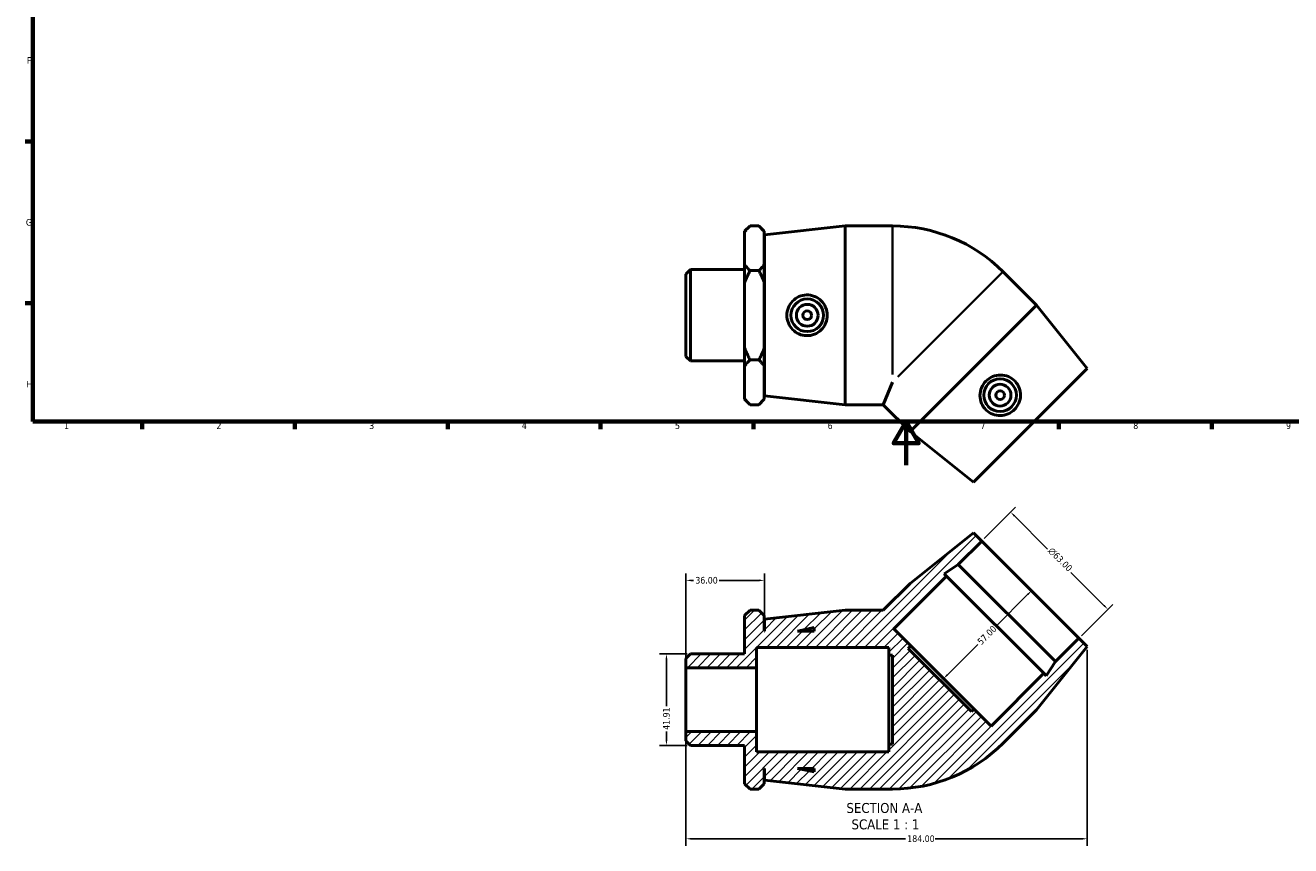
# Model space of a CAD drawing. Header units: millimetres. Extents: x 0 to 899, y -175 to 594.
# Tile 1 of 3: x 17 to 597, y -175 to 202. Entities that reach past the tile are written whole.
import ezdxf

# ---------------------------------------------------------------- set-up
doc = ezdxf.new("R2010")
doc.units = ezdxf.units.MM
for name, color, linetype, lineweight in [('Border (ANSI)', 7, 'Continuous', 70), ('Dimension (ANSI)', 7, 'Continuous', 25), ('Hatch (ANSI)', 7, 'Continuous', 18), ('Symbol (ANSI)', 7, 'Continuous', 25), ('Visible (ANSI)', 7, 'Continuous', 50), ('Visible Narrow (ANSI)', 7, 'Continuous', 35)]:
    doc.layers.add(name, color=color, linetype=linetype, lineweight=lineweight)
doc.styles.add('Label Text (ANSI)', font='tahoma.ttf')
doc.styles.add('Note Text (ANSI)', font='tahoma.ttf')
doc.dimstyles.new('Default - mm (ANSI)', dxfattribs={"dimtxt": 3.048, "dimasz": 2.5, "dimexe": 3.175, "dimexo": 1.6002, "dimgap": 0.8, "dimtad": 0, "dimtoh": 1, "dimrnd": 1e-08, "dimzin": 4, "dimdsep": 46, "dimtxsty": 'Note Text (ANSI)', "dimcen": 0.09, "dimdle": 10, "dimclrd": 256, "dimclre": 256, "dimclrt": 256, "dimadec": 1, "dimazin": 1, "dimtfac": 1, "dimtofl": 0, "dimtmove": 0, "dimatfit": 3, "dimfxl": 1, "dimtolj": 1, "dimtzin": 4, "dimlwd": -1, "dimlwe": -1, "dimarcsym": 0})

# ---------------------------------------------------------------- blocks, each defined once
blk = doc.blocks.new('Borders Default Border')
at = {"layer": 'Border (ANSI)'}
for p, q in [((20, 148.5), (16.55, 148.5)), ((20, 74.25), (16.55, 74.25)), ((70.08, 20), (70.08, 16.55)), ((140.17, 20), (140.17, 16.55)), ((210.25, 20), (210.25, 16.55)), ((280.33, 20), (280.33, 16.55)), ((350.42, 20), (350.42, 16.55)), ((490.58, 20), (490.58, 16.55)), ((560.67, 20), (560.67, 16.55))]:
    blk.add_line(p, q, dxfattribs=at)
at = {"layer": 'Border (ANSI)', "flags": 128}
for points in [[(20, 20), (20, 574), (821, 574), (821, 20), (20, 20)], [(420.5, 0), (420.5, 20), (414.73, 10), (426.27, 10), (420.5, 20)]]:
    blk.add_lwpolyline(points, dxfattribs=at)
at = {"layer": 'Border (ANSI)', "color": 230, "true_color": 0xff0080, "char_height": 3.05, "attachment_point": 7, "style": 'Note Text (ANSI)'}
for s, insert in [('F', (17.29, 184.1)), ('G', (16.81, 109.79)), ('H', (16.97, 35.6)), ('1', (34.35, 16.55)), ('2', (104.2, 16.55)), ('3', (174.26, 16.49)), ('4', (244.23, 16.55)), ('5', (314.48, 16.49)), ('6', (384.49, 16.49)), ('7', (454.6, 16.55)), ('8', (524.63, 16.48)), ('9', (594.7, 16.49))]:
    blk.add_mtext(s, dxfattribs=dict(at, insert=insert))
blk = doc.blocks.new('*D7')
at = {"layer": 'Defpoints', "color": 0, "transparency": 16777216}
for p in [(321.63, -86.65), (310.56, -128.56), (321.63, -128.56)]:
    blk.add_point(p, dxfattribs=at)
at = {"layer": 'Dimension (ANSI)', "transparency": 16777216}
for p, q in [((320.03, -86.65), (307.39, -86.65)), ((310.56, -89.15), (310.56, -110.66)), ((310.56, -126.06), (310.56, -122.26)), ((320.03, -128.56), (307.39, -128.56))]:
    blk.add_line(p, q, dxfattribs=at)
for points in [[(310.14, -89.15), (310.98, -89.15), (310.56, -86.65)], [(310.14, -126.06), (310.98, -126.06), (310.56, -128.56)]]:
    blk.add_solid(points, dxfattribs=at)
at = {"layer": 'Dimension (ANSI)', "color": 230, "true_color": 0xff0080, "transparency": 16777216, "insert": (308.98, -121.46), "char_height": 3.048, "attachment_point": 1, "rotation": 90, "style": 'Note Text (ANSI)'}
blk.add_mtext('\\A1;41.91', dxfattribs=at)
blk = doc.blocks.new('*D8')
at = {"layer": 'Defpoints', "color": 0, "transparency": 16777216}
for p in [(319.53, -52.89), (355.53, -70.71), (319.53, -92.94)]:
    blk.add_point(p, dxfattribs=at)
at = {"layer": 'Dimension (ANSI)', "transparency": 16777216}
for p, q in [((319.53, -91.34), (319.53, -49.71)), ((355.53, -69.11), (355.53, -49.71)), ((322.03, -52.89), (323.01, -52.89)), ((353.03, -52.89), (334.67, -52.89))]:
    blk.add_line(p, q, dxfattribs=at)
for points in [[(322.03, -52.47), (322.03, -53.3), (319.53, -52.89)], [(353.03, -52.47), (353.03, -53.3), (355.53, -52.89)]]:
    blk.add_solid(points, dxfattribs=at)
at = {"layer": 'Dimension (ANSI)', "color": 230, "true_color": 0xff0080, "transparency": 16777216, "insert": (323.81, -51.3), "char_height": 3.048, "attachment_point": 1, "style": 'Note Text (ANSI)'}
blk.add_mtext('\\A1;36.00', dxfattribs=at)
blk = doc.blocks.new('*D9')
at = {"layer": 'Defpoints', "color": 0, "transparency": 16777216}
for p in [(468.43, -21.58), (455.17, -34.84), (499.71, -79.39)]:
    blk.add_point(p, dxfattribs=at)
at = {"layer": 'Dimension (ANSI)', "transparency": 16777216}
for p, q in [((456.3, -33.71), (470.67, -19.33)), ((470.19, -23.34), (485.35, -38.5)), ((511.21, -64.36), (496.05, -49.21)), ((500.84, -78.25), (515.22, -63.88))]:
    blk.add_line(p, q, dxfattribs=at)
for points in [[(470.49, -23.05), (469.9, -23.64), (468.43, -21.58)], [(511.5, -64.06), (510.91, -64.65), (512.97, -66.12)]]:
    blk.add_solid(points, dxfattribs=at)
at = {"layer": 'Dimension (ANSI)', "color": 230, "true_color": 0xff0080, "transparency": 16777216, "insert": (487.53, -37.44), "char_height": 3.048, "attachment_point": 1, "rotation": 315, "style": 'Note Text (ANSI)'}
blk.add_mtext('\\A1;\\fAIGDT|b0|i0;\\H3.0480;\\ln\\fTahoma|b0|i0;\\H3.0480;63.00', dxfattribs=at)
blk = doc.blocks.new('*D10')
at = {"layer": 'Defpoints', "color": 0, "transparency": 16777216}
for p in [(477.44, -57.11), (437.13, -97.42), (437.66, -97.94)]:
    blk.add_point(p, dxfattribs=at)
at = {"layer": 'Dimension (ANSI)', "transparency": 16777216}
for p, q in [((476.2, -59.41), (461.56, -74.04)), ((439.43, -96.18), (453.36, -82.25))]:
    blk.add_line(p, q, dxfattribs=at)
for points in [[(475.9, -59.11), (476.49, -59.7), (477.97, -57.64)], [(439.13, -95.88), (439.72, -96.47), (437.66, -97.94)]]:
    blk.add_solid(points, dxfattribs=at)
at = {"layer": 'Dimension (ANSI)', "color": 230, "true_color": 0xff0080, "transparency": 16777216, "insert": (452.8, -80.56), "char_height": 3.048, "attachment_point": 1, "rotation": 45, "style": 'Note Text (ANSI)'}
blk.add_mtext('\\A1;57.00', dxfattribs=at)
blk = doc.blocks.new('*D11')
at = {"layer": 'Defpoints', "color": 0, "transparency": 16777216}
for p in [(503.53, -83.2), (319.53, -122.28), (503.53, -171.42)]:
    blk.add_point(p, dxfattribs=at)
at = {"layer": 'Dimension (ANSI)', "transparency": 16777216}
for p, q in [((503.53, -84.8), (503.53, -174.6)), ((319.53, -123.88), (319.53, -174.6)), ((322.03, -171.42), (420.19, -171.42)), ((501.03, -171.42), (433.87, -171.42))]:
    blk.add_line(p, q, dxfattribs=at)
for points in [[(322.03, -171.01), (322.03, -171.84), (319.53, -171.42)], [(501.03, -171.01), (501.03, -171.84), (503.53, -171.42)]]:
    blk.add_solid(points, dxfattribs=at)
at = {"layer": 'Dimension (ANSI)', "color": 230, "true_color": 0xff0080, "transparency": 16777216, "insert": (420.99, -169.83), "char_height": 3.048, "attachment_point": 1, "style": 'Note Text (ANSI)'}
blk.add_mtext('\\A1;184.00', dxfattribs=at)

msp = doc.modelspace()

# ---------------------------------------------------------------- hatches: boundary and pattern name
at = {"layer": 'Hatch (ANSI)'}
h = msp.add_hatch(dxfattribs=at)
h.set_pattern_fill('ANSI31', color=256, scale=25.4, style=0)
h.set_pattern_definition([(45, (0, 0), (-2.245064, 2.245064), [])])
edge = h.paths.add_edge_path()
edge.add_line((422.285, -54.283), (409.96, -66.608))
edge.add_line((409.96, -66.608), (392.531, -66.608))
edge.add_line((392.531, -66.608), (355.531, -70.708))
edge.add_line((355.531, -70.708), (355.531, -76.108))
edge.add_line((355.531, -76.108), (355.431, -76.108))
edge.add_line((355.431, -76.108), (355.431, -69.068))
edge.add_line((355.431, -69.068), (352.971, -66.608))
edge.add_line((352.971, -66.608), (348.891, -66.608))
edge.add_line((348.891, -66.608), (346.431, -69.068))
edge.add_line((346.431, -69.068), (346.431, -86.653))
edge.add_line((346.431, -86.653), (321.627, -86.653))
edge.add_line((321.627, -86.653), (319.531, -88.748))
edge.add_line((319.531, -88.748), (319.531, -92.939))
edge.add_line((319.531, -92.939), (351.931, -92.939))
edge.add_line((351.931, -92.939), (351.931, -83.608))
edge.add_line((351.931, -83.608), (412.531, -83.608))
edge.add_line((412.531, -83.608), (412.531, -87.133))
edge.add_line((412.531, -87.133), (414.241, -87.133))
edge.add_line((414.241, -87.133), (414.241, -128.083))
edge.add_line((414.241, -128.083), (412.531, -128.083))
edge.add_line((412.531, -128.083), (412.531, -131.608))
edge.add_line((412.531, -131.608), (351.931, -131.608))
edge.add_line((351.931, -131.608), (351.931, -122.276))
edge.add_line((351.931, -122.276), (319.531, -122.276))
edge.add_line((319.531, -122.276), (319.531, -126.467))
edge.add_line((319.531, -126.467), (321.627, -128.563))
edge.add_line((321.627, -128.563), (346.431, -128.563))
edge.add_line((346.431, -128.563), (346.431, -146.148))
edge.add_line((346.431, -146.148), (348.891, -148.608))
edge.add_line((348.891, -148.608), (352.971, -148.608))
edge.add_line((352.971, -148.608), (355.431, -146.148))
edge.add_line((355.431, -146.148), (355.431, -139.108))
edge.add_line((355.431, -139.108), (355.531, -139.108))
edge.add_line((355.531, -139.108), (355.531, -144.508))
edge.add_line((355.531, -144.508), (392.531, -148.608))
edge.add_line((392.531, -148.608), (414.241, -148.608))
edge.add_ellipse((414.241, -76.942), major_axis=(0, -71.665), ratio=1, start_angle=0, end_angle=45)
edge.add_line((464.916, -127.617), (480.267, -112.266))
edge.add_line((480.267, -112.266), (503.531, -83.204))
edge.add_line((503.531, -83.204), (499.713, -79.386))
edge.add_line((499.713, -79.386), (488.965, -90.134))
edge.add_line((488.965, -90.134), (484.733, -96.65))
edge.add_line((484.733, -96.65), (483.591, -95.508))
edge.add_line((483.591, -95.508), (459.408, -119.691))
edge.add_line((459.408, -119.691), (451.612, -111.895))
edge.add_line((451.612, -111.895), (450.403, -113.104))
edge.add_line((450.403, -113.104), (421.447, -84.148))
edge.add_line((421.447, -84.148), (422.656, -82.939))
edge.add_line((422.656, -82.939), (414.86, -75.143))
edge.add_line((414.86, -75.143), (439.043, -50.96))
edge.add_line((439.043, -50.96), (437.901, -49.818))
edge.add_line((437.901, -49.818), (444.417, -45.586))
edge.add_line((444.417, -45.586), (455.165, -34.838))
edge.add_line((455.165, -34.838), (451.347, -31.019))
edge.add_line((451.347, -31.019), (422.285, -54.283))
h.paths.add_polyline_path([(378.331, -140.723), (370.731, -139.108), (378.331, -139.108)], flags=0)
h.paths.add_polyline_path([(370.731, -76.108), (378.331, -74.492), (378.331, -76.108)], flags=0)

# ---------------------------------------------------------------- linework, layer by layer
at = {"layer": 'Visible (ANSI)'}
for p, q in [((346.431, 107.255), (348.891, 109.715)), ((346.431, 106.958), (346.431, 107.255)), ((346.431, 91.972), (346.431, 106.958)), ((352.971, 109.715), (348.891, 109.715)), ((355.431, 107.255), (352.971, 109.715)), ((355.431, 107.255), (355.431, 106.958)), ((355.431, 106.958), (355.431, 91.972)), ((355.531, 105.615), (392.531, 109.715)), ((355.531, 31.815), (355.531, 105.615)), ((392.531, 27.715), (392.531, 109.715)), ((392.531, 109.715), (414.241, 109.715)), ((355.431, 100.215), (355.531, 100.215)), ((319.531, 87.574), (321.627, 89.67)), ((319.531, 49.855), (319.531, 87.574)), ((321.627, 89.67), (321.627, 47.76)), ((321.627, 89.67), (346.431, 89.67)), ((346.431, 83.701), (346.431, 91.972)), ((348.891, 89.215), (352.971, 89.215)), ((355.431, 91.972), (355.431, 83.701)), ((480.267, 73.373), (464.916, 88.725)), ((346.431, 53.729), (346.431, 83.701)), ((355.431, 83.701), (355.431, 53.729)), ((480.267, 73.373), (422.285, 15.391)), ((503.531, 44.311), (480.267, 73.373)), ((346.431, 45.458), (346.431, 53.729)), ((355.431, 53.729), (355.431, 45.458)), ((319.531, 49.855), (321.627, 47.76)), ((321.627, 47.76), (346.431, 47.76)), ((348.891, 48.215), (352.971, 48.215)), ((346.431, 30.472), (346.431, 45.458)), ((355.431, 45.458), (355.431, 30.472)), ((503.531, 44.311), (451.347, -7.873)), ((355.431, 37.215), (355.531, 37.215)), ((414.241, 38.05), (409.96, 27.715)), ((346.431, 30.175), (346.431, 30.472)), ((346.431, 30.175), (348.891, 27.715)), ((355.431, 30.175), (352.971, 27.715)), ((355.431, 30.472), (355.431, 30.175)), ((355.531, 31.815), (392.531, 27.715)), ((352.971, 27.715), (348.891, 27.715)), ((392.531, 27.715), (409.96, 27.715)), ((422.285, 15.391), (409.96, 27.715)), ((451.347, -7.873), (422.285, 15.391)), ((451.347, -31.019), (422.285, -54.283)), ((455.165, -34.838), (451.347, -31.019)), ((444.417, -45.586), (455.165, -34.838)), ((455.165, -34.838), (499.713, -79.386)), ((437.901, -49.818), (444.417, -45.586)), ((444.417, -45.586), (488.965, -90.134)), ((414.86, -75.143), (439.043, -50.96)), ((439.043, -50.96), (437.901, -49.818)), ((439.043, -50.96), (483.591, -95.508)), ((422.285, -54.283), (409.96, -66.608)), ((348.891, -66.608), (346.431, -69.068)), ((346.431, -69.068), (346.431, -86.653)), ((352.971, -66.608), (348.891, -66.608)), ((355.431, -69.068), (352.971, -66.608)), ((355.431, -76.108), (355.431, -69.068)), ((392.531, -66.608), (355.531, -70.708)), ((409.96, -66.608), (392.531, -66.608)), ((355.531, -70.708), (355.531, -76.108)), ((370.731, -76.108), (378.331, -74.492)), ((378.331, -74.492), (378.331, -76.108)), ((422.656, -82.939), (414.86, -75.143)), ((355.531, -76.108), (355.431, -76.108)), ((378.331, -76.108), (370.731, -76.108)), ((499.713, -79.386), (488.965, -90.134)), ((503.531, -83.204), (499.713, -79.386)), ((321.627, -86.653), (319.531, -88.748)), ((346.431, -86.653), (321.627, -86.653)), ((351.931, -92.939), (351.931, -83.608)), ((351.931, -83.608), (412.531, -83.608)), ((412.531, -83.608), (412.531, -87.133)), ((421.447, -84.148), (422.656, -82.939)), ((450.403, -113.104), (421.447, -84.148)), ((451.612, -111.895), (422.656, -82.939)), ((480.267, -112.266), (503.531, -83.204)), ((319.531, -88.748), (319.531, -92.939)), ((412.531, -87.133), (414.241, -87.133)), ((412.531, -87.133), (412.531, -128.083)), ((414.241, -87.133), (414.241, -128.083)), ((488.965, -90.134), (484.733, -96.65)), ((319.531, -92.939), (351.931, -92.939)), ((319.531, -122.276), (319.531, -92.939)), ((351.931, -122.276), (351.931, -92.939)), ((483.591, -95.508), (459.408, -119.691)), ((484.733, -96.65), (483.591, -95.508)), ((451.612, -111.895), (450.403, -113.104)), ((459.408, -119.691), (451.612, -111.895)), ((464.916, -127.617), (480.267, -112.266)), ((351.931, -122.276), (319.531, -122.276)), ((319.531, -122.276), (319.531, -126.467)), ((319.531, -126.467), (321.627, -128.563)), ((351.931, -131.608), (351.931, -122.276)), ((321.627, -128.563), (346.431, -128.563)), ((346.431, -128.563), (346.431, -146.148)), ((412.531, -131.608), (351.931, -131.608)), ((414.241, -128.083), (412.531, -128.083)), ((412.531, -128.083), (412.531, -131.608)), ((355.431, -146.148), (355.431, -139.108)), ((355.431, -139.108), (355.531, -139.108)), ((355.531, -139.108), (355.531, -144.508)), ((378.331, -140.723), (370.731, -139.108)), ((370.731, -139.108), (378.331, -139.108)), ((378.331, -139.108), (378.331, -140.723)), ((355.531, -144.508), (392.531, -148.608)), ((346.431, -146.148), (348.891, -148.608)), ((352.971, -148.608), (348.891, -148.608)), ((352.971, -148.608), (355.431, -146.148)), ((392.531, -148.608), (414.241, -148.608))]:
    msp.add_line(p, q, dxfattribs=at)
for centre, radius in [((375.143, 68.715), 7.5), ((375.143, 68.715), 5), ((375.143, 68.715), 2), ((463.571, 32.087), 7.5), ((463.571, 32.087), 5), ((463.571, 32.087), 2)]:
    msp.add_circle(centre, radius, dxfattribs=at)
for centre, start, end in [((414.241, 38.05), 45, 90), ((414.241, -76.942), 270, 315)]:
    msp.add_arc(centre, 71.665, start, end, dxfattribs=at)
for points in [[(346.431, 106.958), (347.47, 108.294), (348.891, 109.715)], [(352.971, 109.715), (354.392, 108.294), (355.431, 106.958)], [(348.891, 89.215), (347.47, 90.636), (346.431, 91.972)], [(346.431, 83.701), (347.47, 86.373), (348.891, 89.215)], [(355.431, 91.972), (354.392, 90.636), (352.971, 89.215)], [(352.971, 89.215), (354.392, 86.373), (355.431, 83.701)], [(348.891, 48.215), (347.47, 51.057), (346.431, 53.729)], [(355.431, 53.729), (354.392, 51.057), (352.971, 48.215)], [(346.431, 45.458), (347.47, 46.794), (348.891, 48.215)], [(352.971, 48.215), (354.392, 46.794), (355.431, 45.458)], [(348.891, 27.715), (347.47, 29.136), (346.431, 30.472)], [(355.431, 30.472), (354.392, 29.136), (352.971, 27.715)]]:
    msp.add_rational_spline(points, [1, 1.00241153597, 1], degree=2, dxfattribs=at)
for points in [[(374.808, 59.375), (373.67, 59.405), (372.457, 59.664), (370.235, 60.646), (369.226, 61.371), (367.634, 63.022), (366.945, 64.063), (366.033, 66.334), (365.809, 67.563), (365.809, 69.867), (366.033, 71.096), (366.945, 73.367), (367.634, 74.408), (369.226, 76.059), (370.235, 76.784), (372.457, 77.766), (373.67, 78.025), (376.015, 78.087), (377.295, 77.868), (379.642, 76.924), (380.709, 76.2), (382.378, 74.532), (383.098, 73.483), (384.058, 71.17), (384.298, 69.906), (384.298, 67.524), (384.058, 66.26), (383.098, 63.947), (382.378, 62.898), (380.709, 61.23), (379.642, 60.506), (377.295, 59.562), (376.015, 59.343), (374.808, 59.375)], [(470.413, 38.454), (471.196, 37.628), (471.871, 36.588), (472.747, 34.322), (472.949, 33.096), (472.906, 30.802), (472.658, 29.579), (471.697, 27.329), (470.986, 26.301), (469.357, 24.672), (468.329, 23.961), (466.079, 23.001), (464.856, 22.752), (462.562, 22.709), (461.336, 22.911), (459.07, 23.788), (458.03, 24.462), (456.328, 26.076), (455.578, 27.137), (454.586, 29.463), (454.343, 30.73), (454.342, 33.089), (454.575, 34.34), (455.531, 36.655), (456.256, 37.718), (457.94, 39.402), (459.003, 40.127), (461.318, 41.083), (462.569, 41.316), (464.928, 41.315), (466.195, 41.072), (468.522, 40.08), (469.582, 39.33), (470.413, 38.454)]]:
    msp.add_open_spline(points, degree=3, knots=[0, 0, 0, 0, 0.3434429, 0.3434429, 0.6868857, 0.6868857, 1.0323622, 1.0323622, 1.3778386, 1.3778386, 1.7233151, 1.7233151, 2.0687916, 2.0687916, 2.4122344, 2.4122344, 2.7556773, 2.7556773, 3.1200598, 3.1200598, 3.4844424, 3.4844424, 3.8416934, 3.8416934, 4.1989444, 4.1989444, 4.5561954, 4.5561954, 4.9134464, 4.9134464, 5.277829, 5.277829, 5.6422115, 5.6422115, 5.6422115, 5.6422115], dxfattribs=at)
at = {"layer": 'Visible Narrow (ANSI)'}
for p, q in [((414.241, 41.552), (414.241, 109.416)), ((464.705, 88.513), (416.718, 40.527))]:
    msp.add_line(p, q, dxfattribs=at)

# ---------------------------------------------------------------- block references
msp.add_blockref('Borders Default Border', (0, 0))

# ---------------------------------------------------------------- texts
at = {"layer": 'Symbol (ANSI)', "char_height": 4.572, "attachment_point": 7, "style": 'Label Text (ANSI)'}
for s, insert in [('SECTION A-A', (393.107, -159.665)), ('SCALE 1 : 1', (395.426, -167.178))]:
    msp.add_mtext(s, dxfattribs=dict(at, insert=insert))

# ---------------------------------------------------------------- dimensions: what is measured, and where the dimension line sits
at = {"layer": 'Dimension (ANSI)'}
dim = msp.add_linear_dim(base=(468.426, -21.577), p1=(499.713, -79.386), p2=(455.165, -34.838), angle=315, text='\\fAIGDT|b0|i0;\\H3.0480;\\ln\\fTahoma|b0|i0;\\H3.0480;<>', dimstyle='Default - mm (ANSI)', override={"dimtoh": 0, "dimdec": 2, "dimtp": 0, "dimtm": 0, "dimtdec": 2, "dimatfit": 1}, dxfattribs=at)
dim.commit()
dim.dimension.update_dxf_attribs({"geometry": '*D9', "text_midpoint": (490.7, -43.851), "dimtype": 160})
for base, p1, p2, angle, override, picture, middle in [((319.531, -52.885), (355.531, -70.708), (319.531, -92.939), 180, {"dimtoh": 0, "dimdec": 2, "dimtp": 0, "dimtm": 0, "dimtdec": 2, "dimatfit": 1}, '*D8', (328.84, -52.885)), ((437.662, -97.945), (477.439, -57.112), (437.134, -97.417), 225, {"dimtoh": 0, "dimdec": 2, "dimse1": 1, "dimse2": 1, "dimtp": 0, "dimtm": 0, "dimtdec": 2, "dimatfit": 1}, '*D10', (457.461, -78.146)), ((310.561, -128.563), (321.627, -86.653), (321.627, -128.563), 90, {"dimtoh": 0, "dimdec": 2, "dimtp": 0, "dimtm": 0, "dimtdec": 2, "dimatfit": 1}, '*D7', (310.561, -116.46)), ((503.531, -171.422), (319.531, -122.276), (503.531, -83.204), 180, {"dimtoh": 0, "dimdec": 2, "dimtp": 0, "dimtm": 0, "dimtdec": 2, "dimatfit": 1}, '*D11', (427.031, -171.422))]:
    dim = msp.add_linear_dim(base=base, p1=p1, p2=p2, angle=angle, dimstyle='Default - mm (ANSI)', override=override, dxfattribs=at)
    dim.commit()
    dim.dimension.update_dxf_attribs({"geometry": picture, "text_midpoint": middle, "dimtype": 160})

doc.saveas('drawing.dxf')
